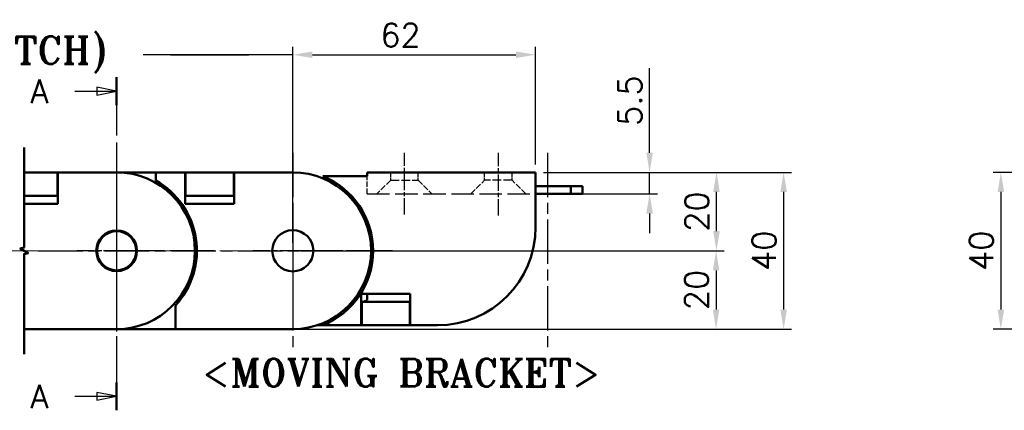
# Model space of a CAD drawing. Header units: millimetres. Extents: x 20 to 820, y -661 to 859.
# Tile 5 of 11: x 416 to 668, y 290 to 390. Entities that reach past the tile are written whole.
import ezdxf

# ---------------------------------------------------------------- set-up
doc = ezdxf.new("R2010")
doc.units = ezdxf.units.MM
doc.header["$LTSCALE"] = 2
doc.linetypes.add('CHAIN', pattern=[0.35429999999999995, 0.2362, -0.0295, 0.0591, -0.0295])
doc.linetypes.add('DASHED', pattern=[0.2068, 0.1655, -0.0413])
doc.layers.get('0').update_dxf_attribs({"lineweight": 25})
for name, color, linetype, lineweight in [('기호(ISO)', 7, 'Continuous', 25), ('단면선(ISO)', 3, 'CHAIN', 25), ('스케치 형상(ISO)', 7, 'Continuous', 25), ('외형선(ISO)', 7, 'Continuous', 50), ('절단선(ISO)', 1, 'Continuous', 50), ('중심 표식(ISO)', 1, 'CHAIN', 25), ('중심선(ISO)', 1, 'CHAIN', 25), ('치수(ISO)', 7, 'Continuous', 25)]:
    doc.layers.add(name, color=color, linetype=linetype, lineweight=lineweight)
doc.styles.add('주 문자 (ISO)', font='tahoma.ttf')
doc.styles.add('한신치수', font='RomanS.shx')
doc.dimstyles.new('한신체인', dxfattribs={"dimscale": 2, "dimtxt": 3, "dimasz": 2.5, "dimexe": 1, "dimexo": 1, "dimgap": 1, "dimtad": 1, "dimrnd": 1e-08, "dimdsep": 46, "dimtxsty": '한신치수', "dimcen": 0.09, "dimdle": 10, "dimclrd": 3, "dimclre": 3, "dimclrt": 3, "dimazin": 2, "dimtfac": 1.168400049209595, "dimtmove": 0, "dimatfit": 3, "dimfxl": 0, "dimtolj": 1, "dimlwd": -1, "dimlwe": -1, "dimarcsym": 0})

# ---------------------------------------------------------------- blocks, each defined once
blk = doc.blocks.new('2dTransSection0')
at = {"layer": '단면선(ISO)', "linetype": 'CHAIN', "ltscale": 15.68953514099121}
blk.add_line((220.5114196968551, 187.5379653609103), (220.5114196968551, 145.0675473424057), dxfattribs=at)
at = {"layer": '단면선(ISO)', "linetype": 'Continuous', "lineweight": 50}
for p, q in [((220.5114196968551, 187.5379653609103), (220.5114196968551, 183.9791631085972)), ((220.5114196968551, 148.6263495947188), (220.5114196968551, 145.0675473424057))]:
    blk.add_line(p, q, dxfattribs=at)
at = {"layer": '단면선(ISO)', "linetype": 'Continuous'}
for p, q in [((220.5114196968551, 185.7585642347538), (218.0114196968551, 186.2585642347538)), ((218.0114196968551, 186.2585642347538), (218.0114196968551, 185.2585642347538)), ((215.2042294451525, 185.7585642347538), (218.0114196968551, 185.7585642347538)), ((218.0114196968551, 185.7585642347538), (220.5114196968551, 185.7585642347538)), ((218.0114196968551, 185.2585642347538), (220.5114196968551, 185.7585642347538)), ((220.5114196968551, 146.8469484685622), (218.0114196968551, 147.3469484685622)), ((218.0114196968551, 147.3469484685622), (218.0114196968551, 146.3469484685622)), ((215.2042294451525, 146.8469484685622), (218.0114196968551, 146.8469484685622)), ((218.0114196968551, 146.8469484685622), (220.5114196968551, 146.8469484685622)), ((218.0114196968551, 146.3469484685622), (220.5114196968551, 146.8469484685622))]:
    blk.add_line(p, q, dxfattribs=at)
at = {"layer": '단면선(ISO)', "linetype": 'Continuous', "flags": 128}
for points in [[(218.0114218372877, 185.2585627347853), (220.5114218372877, 185.7585646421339), (218.0114218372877, 186.2585665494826), (218.0114218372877, 185.2585627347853)], [(218.0114218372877, 146.3469483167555), (220.5114218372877, 146.8469502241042), (218.0114218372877, 147.3469473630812), (218.0114218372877, 146.3469483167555)]]:
    blk.add_lwpolyline(points, dxfattribs=at)
at = {"layer": '단면선(ISO)'}
for points in [[(218.0114218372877, 185.2585627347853), (220.5114218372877, 185.7585646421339), (218.0114218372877, 186.2585665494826), (218.0114218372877, 185.2585627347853)], [(218.0114218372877, 146.3469483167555), (220.5114218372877, 146.8469502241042), (218.0114218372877, 147.3469473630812), (218.0114218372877, 146.3469483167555)]]:
    blk.add_solid(points, dxfattribs=at)
at = {"layer": '단면선(ISO)', "char_height": 3.00000011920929, "attachment_point": 7, "style": '한신치수'}
for insert in [(209.5244335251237, 184.2358005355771), (209.5244335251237, 145.3241847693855)]:
    blk.add_mtext('A', dxfattribs=dict(at, insert=insert))
blk = doc.blocks.new('*D20')
at = {"layer": 'Defpoints', "color": 0, "transparency": 16777216}
for p in [(548.0469056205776, 380.809097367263), (548.0469056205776, 350.8191408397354), (486.0469056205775, 341.0691408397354)]:
    blk.add_point(p, dxfattribs=at)
at = {"layer": '치수(ISO)', "color": 3, "transparency": 16777216}
for p, q in [((486.0469056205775, 343.0691408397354), (486.0469056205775, 382.809097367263)), ((548.0469056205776, 352.8191408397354), (548.0469056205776, 382.809097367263)), ((491.0469056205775, 380.809097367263), (543.0469056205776, 380.809097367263))]:
    blk.add_line(p, q, dxfattribs=at)
for points in [[(491.0469056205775, 381.6424307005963), (491.0469056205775, 379.9757640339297), (486.0469056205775, 380.809097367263)], [(543.0469056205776, 381.6424307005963), (543.0469056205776, 379.9757640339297), (548.0469056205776, 380.809097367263)]]:
    blk.add_solid(points, dxfattribs=at)
at = {"layer": '치수(ISO)', "color": 3, "transparency": 16777216, "insert": (513.5469056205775, 385.809097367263), "char_height": 6, "attachment_point": 5, "style": '한신치수'}
blk.add_mtext('\\A1;62', dxfattribs=at)
blk = doc.blocks.new('*D25')
at = {"layer": 'Defpoints', "color": 0, "transparency": 16777216}
for p in [(548.0469056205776, 350.8191408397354), (577.1787460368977, 350.8191408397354), (548.0469056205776, 345.3191408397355)]:
    blk.add_point(p, dxfattribs=at)
at = {"layer": '치수(ISO)', "color": 3, "transparency": 16777216}
for p, q in [((577.1787460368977, 355.8191408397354), (577.1787460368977, 377.390569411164)), ((550.0469056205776, 350.8191408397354), (579.1787460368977, 350.8191408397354)), ((577.1787460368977, 345.3191408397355), (577.1787460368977, 350.8191408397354)), ((550.0469056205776, 345.3191408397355), (579.1787460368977, 345.3191408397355)), ((577.1787460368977, 340.3191408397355), (577.1787460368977, 335.3191408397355))]:
    blk.add_line(p, q, dxfattribs=at)
for points in [[(576.3454127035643, 355.8191408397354), (578.012079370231, 355.8191408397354), (577.1787460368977, 350.8191408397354)], [(576.3454127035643, 340.3191408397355), (578.012079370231, 340.3191408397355), (577.1787460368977, 345.3191408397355)]]:
    blk.add_solid(points, dxfattribs=at)
at = {"layer": '치수(ISO)', "color": 3, "transparency": 16777216, "insert": (572.1787460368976, 369.1048551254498), "char_height": 6, "attachment_point": 5, "rotation": 90, "style": '한신치수'}
blk.add_mtext('\\A1;5.5', dxfattribs=at)
blk = doc.blocks.new('*D26')
at = {"layer": 'Defpoints', "color": 0, "transparency": 16777216}
for p in [(548.0469056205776, 350.8191408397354), (594.2654241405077, 350.8191408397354), (496.314470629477, 330.8191408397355)]:
    blk.add_point(p, dxfattribs=at)
at = {"layer": '치수(ISO)', "color": 3, "transparency": 16777216}
for p, q in [((550.0469056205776, 350.8191408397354), (596.2654241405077, 350.8191408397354)), ((594.2654241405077, 335.8191408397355), (594.2654241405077, 345.8191408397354)), ((498.314470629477, 330.8191408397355), (596.2654241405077, 330.8191408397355))]:
    blk.add_line(p, q, dxfattribs=at)
for points in [[(593.4320908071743, 345.8191408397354), (595.098757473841, 345.8191408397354), (594.2654241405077, 350.8191408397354)], [(593.4320908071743, 335.8191408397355), (595.098757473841, 335.8191408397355), (594.2654241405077, 330.8191408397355)]]:
    blk.add_solid(points, dxfattribs=at)
at = {"layer": '치수(ISO)', "color": 3, "transparency": 16777216, "insert": (589.2654241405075, 340.8191408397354), "char_height": 6, "attachment_point": 5, "rotation": 90, "style": '한신치수'}
blk.add_mtext('\\A1;20', dxfattribs=at)
blk = doc.blocks.new('MOVING BRACKET')
at = {"layer": '기호(ISO)', "color": 2, "insert": (-28.11367750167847, 1.870082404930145), "char_height": 3.499999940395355, "attachment_point": 1, "style": '주 문자 (ISO)'}
blk.add_mtext('\\fRomanT|b0|i0;\\H3.5000;<MOVING BRACKET>', dxfattribs=at)
blk = doc.blocks.new('*D32')
at = {"layer": 'Defpoints', "color": 0, "transparency": 16777216}
for p in [(486.0469056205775, 330.8191408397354), (486.0471752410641, 310.8191408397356), (594.168094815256, 310.8191408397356)]:
    blk.add_point(p, dxfattribs=at)
at = {"layer": '치수(ISO)', "color": 3, "transparency": 16777216}
for p, q in [((488.0469056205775, 330.8191408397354), (596.168094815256, 330.8191408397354)), ((594.168094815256, 325.8191408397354), (594.168094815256, 315.8191408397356)), ((488.0471752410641, 310.8191408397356), (596.168094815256, 310.8191408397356))]:
    blk.add_line(p, q, dxfattribs=at)
for points in [[(593.3347614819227, 325.8191408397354), (595.0014281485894, 325.8191408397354), (594.168094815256, 330.8191408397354)], [(593.3347614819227, 315.8191408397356), (595.0014281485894, 315.8191408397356), (594.168094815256, 310.8191408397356)]]:
    blk.add_solid(points, dxfattribs=at)
at = {"layer": '치수(ISO)', "color": 3, "transparency": 16777216, "insert": (589.1680948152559, 320.8191408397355), "char_height": 6, "attachment_point": 5, "rotation": 90, "style": '한신치수'}
blk.add_mtext('\\A1;20', dxfattribs=at)
blk = doc.blocks.new('*D33')
at = {"layer": 'Defpoints', "color": 0, "transparency": 16777216}
for p in [(548.0469056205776, 350.8191408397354), (486.0471752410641, 310.8191408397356), (611.4188181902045, 310.8191408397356)]:
    blk.add_point(p, dxfattribs=at)
at = {"layer": '치수(ISO)', "color": 3, "transparency": 16777216}
for p, q in [((550.0469056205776, 350.8191408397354), (613.4188181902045, 350.8191408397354)), ((611.4188181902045, 345.8191408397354), (611.4188181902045, 315.8191408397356)), ((488.0471752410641, 310.8191408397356), (613.4188181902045, 310.8191408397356))]:
    blk.add_line(p, q, dxfattribs=at)
for points in [[(610.5854848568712, 345.8191408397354), (612.2521515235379, 345.8191408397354), (611.4188181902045, 350.8191408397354)], [(610.5854848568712, 315.8191408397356), (612.2521515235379, 315.8191408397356), (611.4188181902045, 310.8191408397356)]]:
    blk.add_solid(points, dxfattribs=at)
at = {"layer": '치수(ISO)', "color": 3, "transparency": 16777216, "insert": (606.4188181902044, 330.8191408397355), "char_height": 6, "attachment_point": 5, "rotation": 90, "style": '한신치수'}
blk.add_mtext('\\A1;40', dxfattribs=at)
blk = doc.blocks.new('*D39')
at = {"layer": 'Defpoints', "color": 0, "transparency": 16777216}
for p in [(473.7971752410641, 380.809097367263), (473.7971752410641, 350.8191408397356), (486.0469056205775, 330.8191408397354)]:
    blk.add_point(p, dxfattribs=at)
at = {"layer": '치수(ISO)', "color": 3, "transparency": 16777216}
for p, q in [((486.0469056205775, 332.8191408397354), (486.0469056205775, 382.809097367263)), ((473.7971752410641, 380.809097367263), (447.7971752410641, 380.809097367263)), ((486.0469056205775, 380.809097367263), (473.7971752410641, 380.809097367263)), ((491.0469056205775, 380.809097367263), (496.0469056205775, 380.809097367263))]:
    blk.add_line(p, q, dxfattribs=at)
blk.add_solid([(491.0469056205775, 381.6424307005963), (491.0469056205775, 379.9757640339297), (486.0469056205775, 380.809097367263)], dxfattribs=at)
at = {"layer": '치수(ISO)', "color": 3, "transparency": 16777216, "insert": (455.7971752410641, 385.809097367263), "char_height": 6, "attachment_point": 5, "style": '한신치수'}
blk.add_mtext('\\A1;  ', dxfattribs=at)
blk = doc.blocks.new('_None')
blk = doc.blocks.new('*D45')
at = {"layer": 'Defpoints', "color": 0, "transparency": 16777216}
for p in [(702.8216572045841, 350.8191408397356), (666.9092663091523, 310.8191408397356), (702.8216572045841, 310.8191408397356)]:
    blk.add_point(p, dxfattribs=at)
at = {"layer": '치수(ISO)', "color": 3, "transparency": 16777216}
for p, q in [((700.8216572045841, 350.8191408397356), (664.9092663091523, 350.8191408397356)), ((666.9092663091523, 345.8191408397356), (666.9092663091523, 315.8191408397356)), ((700.8216572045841, 310.8191408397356), (664.9092663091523, 310.8191408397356))]:
    blk.add_line(p, q, dxfattribs=at)
for points in [[(666.0759329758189, 345.8191408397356), (667.7425996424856, 345.8191408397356), (666.9092663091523, 350.8191408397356)], [(666.0759329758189, 315.8191408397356), (667.7425996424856, 315.8191408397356), (666.9092663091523, 310.8191408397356)]]:
    blk.add_solid(points, dxfattribs=at)
at = {"layer": '치수(ISO)', "color": 3, "transparency": 16777216, "insert": (661.9092663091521, 330.8191408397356), "char_height": 6, "attachment_point": 5, "rotation": 90, "style": '한신치수'}
blk.add_mtext('\\A1;40', dxfattribs=at)

msp = doc.modelspace()

# ---------------------------------------------------------------- linework, layer by layer
at = {"layer": '스케치 형상(ISO)', "color": 3}
msp.add_line((454.8105769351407, 380.8191408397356), (474.8105769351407, 380.8191408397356), dxfattribs=at)
at = {"layer": '스케치 형상(ISO)', "color": 2, "linetype": 'DASHED', "lineweight": 25, "ltscale": 4.283394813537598}
msp.add_line((505.0469056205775, 345.3191408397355), (505.0469056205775, 349.8191408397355), dxfattribs=at)
at = {"layer": '스케치 형상(ISO)', "color": 2, "linetype": 'DASHED', "lineweight": 25, "ltscale": 1.903675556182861}
for p, q in [((511.0469056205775, 348.8191408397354), (511.0469056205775, 350.8191408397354)), ((518.0469056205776, 348.8191408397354), (518.0469056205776, 350.8191408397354)), ((535.0469056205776, 348.8191408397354), (535.0469056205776, 350.8191408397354)), ((542.0469056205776, 348.8191408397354), (542.0469056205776, 350.8191408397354))]:
    msp.add_line(p, q, dxfattribs=at)
at = {"layer": '스케치 형상(ISO)', "color": 2, "linetype": 'DASHED', "lineweight": 25, "ltscale": 4.711503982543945}
for p, q in [((511.0469056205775, 348.8191408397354), (507.5469056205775, 345.3191408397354)), ((518.0469056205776, 348.8191408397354), (521.5469056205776, 345.3191408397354)), ((531.5469056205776, 345.3191408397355), (535.0469056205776, 348.8191408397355)), ((545.5469056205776, 345.3191408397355), (542.0469056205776, 348.8191408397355))]:
    msp.add_line(p, q, dxfattribs=at)
at = {"layer": '스케치 형상(ISO)', "color": 2, "linetype": 'DASHED', "lineweight": 25, "ltscale": 6.663114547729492}
for p, q in [((511.0469056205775, 348.8191408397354), (518.0469056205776, 348.8191408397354)), ((542.0469056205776, 348.8191408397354), (535.0469056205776, 348.8191408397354))]:
    msp.add_line(p, q, dxfattribs=at)
at = {"layer": '스케치 형상(ISO)', "color": 2, "linetype": 'DASHED', "lineweight": 25, "ltscale": 17.32752990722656}
msp.add_line((505.0469056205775, 345.3191408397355), (548.0469056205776, 345.3191408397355), dxfattribs=at)
at = {"layer": '스케치 형상(ISO)', "color": 1, "linetype": 'CHAIN', "lineweight": 18, "ltscale": 40.83825302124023}
msp.add_line((264.8105769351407, 330.8191408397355), (496.314470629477, 330.8191408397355), dxfattribs=at)
at = {"layer": '외형선(ISO)'}
for p, q in [((425.9471752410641, 350.8191408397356), (417.4090283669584, 350.8191408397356)), ((425.9471752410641, 350.8191408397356), (425.9471752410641, 349.0691408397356)), ((425.9471752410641, 350.8191408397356), (426.0471752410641, 350.8191408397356)), ((426.0471752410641, 350.8191408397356), (441.0471752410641, 350.8191408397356)), ((426.0471752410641, 350.8191408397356), (426.0471752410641, 342.8191408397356)), ((441.0471752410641, 350.8191408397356), (451.0471752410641, 350.8191408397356)), ((451.0471752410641, 350.8191408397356), (451.0471752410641, 348.7146710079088)), ((451.0471752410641, 350.8191408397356), (458.5471752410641, 350.8191408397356)), ((458.5471752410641, 350.8191408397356), (458.6471752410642, 350.8191408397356)), ((458.5471752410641, 342.8191408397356), (458.5471752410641, 350.8191408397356)), ((458.6471752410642, 349.0691408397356), (458.6471752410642, 350.8191408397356)), ((470.9471752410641, 350.8191408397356), (458.6471752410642, 350.8191408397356)), ((470.9471752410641, 350.8191408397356), (470.9471752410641, 349.0691408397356)), ((470.9471752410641, 350.8191408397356), (471.0471752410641, 350.8191408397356)), ((471.0471752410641, 350.8191408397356), (486.0471752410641, 350.8191408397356)), ((471.0471752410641, 350.8191408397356), (471.0471752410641, 342.8191408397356)), ((505.0469056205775, 349.8191408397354), (493.7443077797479, 349.8191408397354)), ((548.0469056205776, 350.8191408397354), (505.0469056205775, 350.8191408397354)), ((505.0469056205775, 350.8191408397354), (505.0469056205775, 349.8191408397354)), ((548.0469056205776, 336.8191408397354), (548.0469056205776, 350.8191408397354)), ((425.9471752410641, 349.0691408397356), (425.9471752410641, 346.5691408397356)), ((458.6471752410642, 349.0691408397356), (458.6471752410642, 346.5691408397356)), ((470.9471752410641, 349.0691408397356), (470.9471752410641, 346.5691408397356)), ((548.0469056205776, 347.3191408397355), (557.0469056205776, 347.3191408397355)), ((557.0469056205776, 345.3191408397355), (557.0469056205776, 347.3191408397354)), ((557.0469056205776, 347.3191408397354), (560.0469056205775, 347.3191408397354)), ((560.0469056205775, 345.3191408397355), (560.0469056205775, 347.3191408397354)), ((417.4090283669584, 344.8191408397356), (425.9471752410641, 344.8191408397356)), ((425.9471752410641, 346.5691408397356), (425.9471752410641, 344.8191408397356)), ((425.9471752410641, 344.8191408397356), (426.0471752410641, 344.8191408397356)), ((458.5471752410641, 344.8191408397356), (458.6471752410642, 344.8191408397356)), ((458.6471752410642, 344.8191408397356), (458.6471752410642, 346.5691408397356)), ((458.6471752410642, 344.8191408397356), (470.9471752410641, 344.8191408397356)), ((470.9471752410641, 346.5691408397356), (470.9471752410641, 344.8191408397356)), ((470.9471752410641, 344.8191408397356), (471.0471752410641, 344.8191408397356)), ((548.0469056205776, 345.3191408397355), (557.0469056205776, 345.3191408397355)), ((557.0469056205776, 345.3191408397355), (560.0469056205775, 345.3191408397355)), ((426.0471752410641, 342.8191408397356), (417.4090283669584, 342.8191408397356)), ((471.0471752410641, 342.8191408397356), (458.5471752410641, 342.8191408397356)), ((503.5469056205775, 311.8191408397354), (503.5469056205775, 319.8191408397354)), ((503.5469056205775, 319.8191408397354), (516.0469056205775, 319.8191408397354)), ((505.0469056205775, 319.8191408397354), (505.0469056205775, 318.2057973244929)), ((516.0469056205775, 319.8191408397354), (516.0469056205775, 311.8191408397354)), ((503.6469056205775, 317.6160605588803), (503.5469056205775, 317.5739365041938)), ((503.6469056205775, 316.0691408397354), (503.6469056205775, 317.8191408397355)), ((515.9469056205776, 317.8191408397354), (503.6469056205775, 317.8191408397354)), ((505.0469056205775, 318.2057973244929), (504.1290061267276, 317.8191408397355)), ((515.9469056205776, 317.8191408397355), (515.9469056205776, 316.0691408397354)), ((516.0469056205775, 317.8191408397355), (515.9469056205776, 317.8191408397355)), ((456.0471752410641, 316.8459522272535), (456.0471752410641, 310.8191408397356)), ((503.6469056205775, 313.5691408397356), (503.6469056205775, 316.0691408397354)), ((515.9469056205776, 313.5691408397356), (515.9469056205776, 316.0691408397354)), ((503.6469056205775, 311.8191408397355), (503.6469056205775, 313.5691408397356)), ((515.9469056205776, 313.5691408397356), (515.9469056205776, 311.8191408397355)), ((441.0471752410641, 310.8191408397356), (417.4090283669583, 310.8191408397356)), ((456.0471752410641, 310.8191408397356), (441.0471752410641, 310.8191408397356)), ((486.0471752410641, 310.8191408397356), (456.0471752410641, 310.8191408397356)), ((493.7443077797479, 311.8191408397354), (492.292173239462, 311.8191408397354)), ((493.7443077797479, 311.8191408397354), (503.5469056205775, 311.8191408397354)), ((503.6469056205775, 311.8191408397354), (503.5469056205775, 311.8191408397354)), ((503.6469056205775, 311.8191408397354), (515.9469056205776, 311.8191408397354)), ((516.0469056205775, 311.8191408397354), (515.9469056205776, 311.8191408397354)), ((516.0469056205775, 311.8191408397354), (523.0469056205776, 311.8191408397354))]:
    msp.add_line(p, q, dxfattribs=at)
for centre, radius in [((441.0471752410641, 330.8191408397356), 5.2), ((441.0471752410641, 330.8191408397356), 5), ((486.0469056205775, 330.8191408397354), 5.25)]:
    msp.add_circle(centre, radius, dxfattribs=at)
for centre, radius, start, end in [((441.0471752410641, 330.8191408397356), 20, 270, 90), ((486.0471752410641, 330.8191408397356), 20, 270, 90), ((486.0469056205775, 330.8191408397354), 20.49999999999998, 292.0541703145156, 67.94582968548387), ((441.047175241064, 330.8191408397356), 20.50000000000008, 317.0297160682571, 60.80359559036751), ((523.0469056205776, 336.8191408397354), 25, 270, 0), ((396.047175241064, 330.8191408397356), 20.50000000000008, 1.40073989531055, 1.71051579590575)]:
    msp.add_arc(centre, radius, start, end, dxfattribs=at)
at = {"layer": '절단선(ISO)', "flags": 128}
msp.add_lwpolyline([(417.4090283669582, 304.469142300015), (417.4090283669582, 329.9738458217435), (418.4090274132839, 330.241790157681), (416.409024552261, 331.3964894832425), (417.4090283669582, 331.6644433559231), (417.4090283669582, 357.1691373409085)], dxfattribs=at)
at = {"layer": '중심 표식(ISO)', "linetype": 'CHAIN', "ltscale": 23.99096870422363}
for p, q in [((441.0471752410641, 355.8191408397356), (441.0471752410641, 305.8191408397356)), ((441.0471752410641, 355.8191408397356), (441.0471752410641, 305.8191408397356)), ((486.0471752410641, 355.8191408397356), (486.0471752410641, 305.8191408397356)), ((486.0471752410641, 355.8191408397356), (486.0471752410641, 305.8191408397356)), ((551.1050108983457, 355.8191408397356), (551.1050108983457, 305.8191408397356)), ((551.1050108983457, 355.8191408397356), (551.1050108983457, 305.8191408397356)), ((421.0471752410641, 330.8191408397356), (546.1050108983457, 330.8191408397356)), ((421.0471752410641, 330.8191408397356), (546.1050108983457, 330.8191408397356)), ((466.0471752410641, 330.8191408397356), (436.0471752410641, 330.8191408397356)), ((466.0471752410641, 330.8191408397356), (436.0471752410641, 330.8191408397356)), ((511.5469056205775, 330.8191408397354), (481.0469056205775, 330.8191408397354)), ((511.0471752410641, 330.8191408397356), (481.0471752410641, 330.8191408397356)), ((511.0471752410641, 330.8191408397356), (481.0471752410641, 330.8191408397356))]:
    msp.add_line(p, q, dxfattribs=at)
at = {"layer": '중심 표식(ISO)', "linetype": 'CHAIN', "ltscale": 11.33421516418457}
for p, q in [((441.0471752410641, 341.0191408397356), (441.0471752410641, 320.6191408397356)), ((451.2471752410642, 330.8191408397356), (430.8471752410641, 330.8191408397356))]:
    msp.add_line(p, q, dxfattribs=at)
at = {"layer": '중심 표식(ISO)', "linetype": 'CHAIN', "ltscale": 11.11197376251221}
for p, q in [((441.0471752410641, 340.8191408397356), (441.0471752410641, 320.8191408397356)), ((451.0471752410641, 330.8191408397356), (431.0471752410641, 330.8191408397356))]:
    msp.add_line(p, q, dxfattribs=at)
at = {"layer": '중심 표식(ISO)', "linetype": 'CHAIN', "ltscale": 11.3897762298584}
for p, q in [((486.0469056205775, 341.0691408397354), (486.0469056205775, 320.5691408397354)), ((496.2969056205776, 330.8191408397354), (475.7969056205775, 330.8191408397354))]:
    msp.add_line(p, q, dxfattribs=at)
at = {"layer": '중심 표식(ISO)', "linetype": 'CHAIN', "ltscale": 5.55593729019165}
msp.add_line((486.0469056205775, 335.8191408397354), (486.0469056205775, 325.8191408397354), dxfattribs=at)
at = {"layer": '중심선(ISO)', "linetype": 'CHAIN', "ltscale": 8.750754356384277}
msp.add_line((514.5469056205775, 340.0689688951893), (514.5469056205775, 355.8191408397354), dxfattribs=at)
at = {"layer": '중심선(ISO)', "linetype": 'CHAIN', "ltscale": 8.912735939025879}
msp.add_line((538.5469056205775, 339.7774260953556), (538.5469056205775, 355.8191408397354), dxfattribs=at)

# ---------------------------------------------------------------- block references
at = {"xscale": 2, "yscale": 2, "zscale": 2}
msp.add_blockref('MOVING BRACKET', (519.0720120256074, 299.4739699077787), dxfattribs=at)
at = {"layer": '단면선(ISO)', "xscale": 2, "yscale": 2, "zscale": 2}
msp.add_blockref('2dTransSection0', (0, 0), dxfattribs=at)

# ---------------------------------------------------------------- texts
at = {"layer": '기호(ISO)', "color": 2, "insert": (369.8105769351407, 380.8191408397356), "char_height": 6.99999988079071, "attachment_point": 5, "style": '주 문자 (ISO)'}
msp.add_mtext('\\fRomanT|b0|i0;\\H7.0000;L = LINKS X 45mm(PITCH)', dxfattribs=at)

# ---------------------------------------------------------------- dimensions: what is measured, and where the dimension line sits
at = {"layer": '치수(ISO)', "color": 3}
for base, p1, p2, angle, override, picture, middle in [((548.0469056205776, 380.809097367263), (486.0469056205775, 341.0691408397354), (548.0469056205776, 350.8191408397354), 180, {"dimdec": 2, "dimtp": 0, "dimtm": -0, "dimtdec": 2, "dimtofl": 0, "dimatfit": 1}, '*D20', (513.5469056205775, 380.809097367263)), ((577.1787460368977, 350.8191408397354), (548.0469056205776, 345.3191408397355), (548.0469056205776, 350.8191408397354), 90, {"dimdec": 2, "dimtp": 0, "dimtm": -0, "dimtdec": 2, "dimtofl": 1, "dimatfit": 1}, '*D25', (577.1787460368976, 369.1048551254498)), ((611.4188181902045, 310.8191408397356), (548.0469056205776, 350.8191408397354), (486.0471752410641, 310.8191408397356), 90, {"dimdec": 2, "dimtp": 0, "dimtm": -0, "dimtdec": 2, "dimtofl": 0, "dimatfit": 1}, '*D33', (611.4188181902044, 330.8191408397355)), ((594.2654241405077, 350.8191408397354), (496.314470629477, 330.8191408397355), (548.0469056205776, 350.8191408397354), 270, {"dimdec": 2, "dimtp": 0, "dimtm": -0, "dimtdec": 2, "dimtofl": 0, "dimatfit": 1}, '*D26', (594.2654241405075, 340.8191408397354)), ((666.9092663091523, 310.8191408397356), (702.8216572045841, 350.8191408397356), (702.8216572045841, 310.8191408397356), 90, {"dimdec": 2, "dimtp": 0, "dimtm": -0, "dimtdec": 2, "dimtofl": 0, "dimatfit": 1}, '*D45', (666.9092663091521, 330.8191408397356)), ((594.168094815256, 310.8191408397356), (486.0469056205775, 330.8191408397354), (486.0471752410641, 310.8191408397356), 90, {"dimdec": 2, "dimtp": 0, "dimtm": -0, "dimtdec": 2, "dimtofl": 0, "dimatfit": 1}, '*D32', (594.1680948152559, 320.8191408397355))]:
    dim = msp.add_linear_dim(base=base, p1=p1, p2=p2, angle=angle, dimstyle='한신체인', override=override, dxfattribs=at)
    dim.commit()
    dim.dimension.update_dxf_attribs({"geometry": picture, "text_midpoint": middle, "dimtype": 160})
dim = msp.add_linear_dim(base=(473.7971752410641, 380.809097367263), p1=(486.0469056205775, 330.8191408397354), p2=(473.7971752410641, 350.8191408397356), angle=180, text='  ', dimstyle='한신체인', override={"dimdec": 2, "dimblk2": 'None', "dimsah": 1, "dimdle": 0, "dimse2": 1, "dimtp": 0, "dimtm": -0, "dimtdec": 2, "dimtofl": 1, "dimatfit": 1}, dxfattribs=at)
dim.commit()
dim.dimension.update_dxf_attribs({"geometry": '*D39', "text_midpoint": (455.7971752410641, 380.809097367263), "dimtype": 160})

doc.saveas('drawing.dxf')
